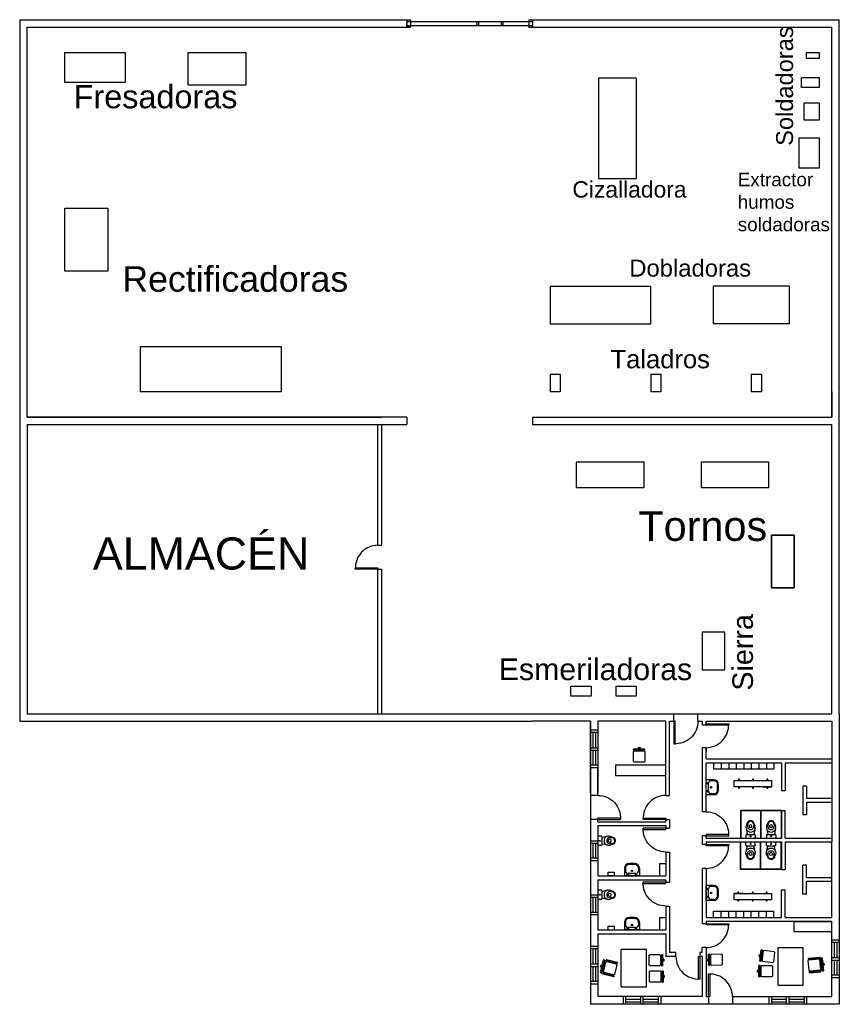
# Model space of a CAD drawing. Header units: millimetres. Extents: x 1814 to 5074, y -2712 to 1204.
import ezdxf

# ---------------------------------------------------------------- set-up
doc = ezdxf.new("R2010")
doc.units = ezdxf.units.MM
doc.styles.get("Standard").update_dxf_attribs({"font": 'arial.ttf'})

# ---------------------------------------------------------------- blocks, each defined once
blk = doc.blocks.new('Puerta')
for p, q in [((1834.331, 1175.139), (1834.331, 1176.039)), ((1834.331, 1176.039), (1834.381, 1176.039)), ((1834.381, 1176.039), (1834.381, 1175.139)), ((1834.381, 1175.139), (1834.331, 1175.139)), ((1834.381, 1175.139), (1834.381, 1175.139))]:
    blk.add_line(p, q)
blk.add_arc((1834.381, 1175.139), 0.9, 0, 93.1847)
blk = doc.blocks.new('silla')
for p, q in [((1875.415, 1176.937), (1875.445, 1176.967)), ((1875.415, 1176.547), (1875.415, 1176.937)), ((1875.445, 1176.967), (1875.835, 1176.967)), ((1875.835, 1176.967), (1875.865, 1176.937)), ((1875.865, 1176.937), (1875.865, 1176.547)), ((1875.865, 1176.762), (1875.905, 1176.762)), ((1875.865, 1176.722), (1875.905, 1176.722)), ((1875.905, 1176.967), (1875.905, 1176.517)), ((1875.905, 1176.967), (1875.955, 1176.967)), ((1875.955, 1176.967), (1875.955, 1176.517)), ((1876.005, 1176.782), (1875.955, 1176.782)), ((1876.005, 1176.702), (1875.955, 1176.702)), ((1876.005, 1176.782), (1876.005, 1176.702)), ((1875.415, 1176.547), (1875.445, 1176.517)), ((1875.835, 1176.517), (1875.445, 1176.517)), ((1875.865, 1176.547), (1875.835, 1176.517)), ((1875.905, 1176.517), (1875.955, 1176.517))]:
    blk.add_line(p, q)
blk = doc.blocks.new('silla jefe')
for p, q in [((1875.415, 1176.164), (1875.865, 1176.164)), ((1875.415, 1176.164), (1875.415, 1176.124)), ((1875.415, 1176.124), (1875.865, 1176.124)), ((1875.415, 1176.064), (1875.445, 1176.094)), ((1875.415, 1175.674), (1875.415, 1176.064)), ((1875.445, 1176.094), (1875.835, 1176.094)), ((1875.6, 1176.094), (1875.6, 1176.124)), ((1875.68, 1176.094), (1875.68, 1176.124)), ((1875.835, 1176.094), (1875.865, 1176.064)), ((1875.865, 1176.164), (1875.865, 1176.124)), ((1875.865, 1176.064), (1875.865, 1175.674)), ((1875.865, 1175.889), (1875.905, 1175.889)), ((1875.865, 1175.849), (1875.905, 1175.849)), ((1875.925, 1176.134), (1875.905, 1176.114)), ((1875.905, 1176.114), (1875.905, 1175.624)), ((1875.905, 1175.889), (1875.905, 1175.849)), ((1875.925, 1176.134), (1875.925, 1175.604)), ((1875.925, 1176.134), (1875.975, 1176.134)), ((1875.975, 1176.094), (1875.975, 1176.134)), ((1875.975, 1176.094), (1875.975, 1175.604)), ((1876.025, 1175.909), (1875.975, 1175.909)), ((1876.025, 1175.879), (1875.975, 1175.879)), ((1876.025, 1175.869), (1875.975, 1175.869)), ((1876.025, 1175.859), (1875.975, 1175.859)), ((1876.025, 1175.829), (1875.975, 1175.829)), ((1876.025, 1175.909), (1876.025, 1175.829)), ((1875.415, 1175.674), (1875.445, 1175.644)), ((1875.415, 1175.614), (1875.865, 1175.614)), ((1875.415, 1175.574), (1875.415, 1175.614)), ((1875.415, 1175.574), (1875.865, 1175.574)), ((1875.835, 1175.644), (1875.445, 1175.644)), ((1875.6, 1175.644), (1875.6, 1175.614)), ((1875.68, 1175.644), (1875.68, 1175.614)), ((1875.865, 1175.674), (1875.835, 1175.644)), ((1875.865, 1175.574), (1875.865, 1175.614)), ((1875.925, 1175.604), (1875.905, 1175.624)), ((1875.925, 1175.604), (1875.975, 1175.604))]:
    blk.add_line(p, q)
blk = doc.blocks.new('Lavamanos')
for p, q in [((1873.885, 1175.977), (1873.885, 1175.777)), ((1873.925, 1175.977), (1873.925, 1175.776)), ((1874.085, 1176.177), (1874.385, 1176.177)), ((1874.085, 1176.137), (1874.185, 1176.137)), ((1874.285, 1176.037), (1874.285, 1175.717)), ((1874.305, 1176.037), (1874.365, 1176.037)), ((1874.335, 1176.067), (1874.335, 1176.007)), ((1874.385, 1176.177), (1874.385, 1175.577)), ((1874.085, 1175.617), (1874.185, 1175.617)), ((1874.085, 1175.577), (1874.385, 1175.577)), ((1874.305, 1175.717), (1874.365, 1175.717)), ((1874.335, 1175.747), (1874.335, 1175.687))]:
    blk.add_line(p, q)
for centre in [(1874.185, 1175.877), (1874.335, 1176.037), (1874.335, 1175.717)]:
    blk.add_circle(centre, 0.03)
for centre, radius, start, end in [((1874.085, 1175.977), 0.2, 90, 180), ((1874.085, 1175.977), 0.16, 89.7997, 180.2003), ((1874.185, 1176.037), 0.1, 0, 90), ((1874.085, 1175.777), 0.2, 180, 270), ((1874.085, 1175.777), 0.16, 179.7997, 270.2003), ((1874.185, 1175.717), 0.1, 270, 0)]:
    blk.add_arc(centre, radius, start, end)
blk = doc.blocks.new('WC')
for p, q in [((1888.25, 1188.97), (1890.49, 1189.78)), ((1888.95, 1188.6), (1890.58, 1188.78)), ((1892.62, 1189.89), (1896.66, 1188.91)), ((1897.23, 1183.09), (1897.23, 1189.49)), ((1897.73, 1189.99), (1899.73, 1189.99)), ((1900.23, 1183.09), (1900.23, 1189.49)), ((1888.21, 1183.67), (1890.44, 1182.83)), ((1888.9, 1184.03), (1890.52, 1183.82)), ((1891.78, 1186.99), (1891.78, 1185.6)), ((1892.65, 1182.71), (1896.66, 1183.72)), ((1897.73, 1182.59), (1899.73, 1182.59))]:
    blk.add_line(p, q)
blk.add_circle((1898.73, 1186.29), 0.4)
for centre, radius, start, end in [((1889.2, 1186.31), 2.82, 109.76669, 249.40489), ((1889.2, 1186.31), 2.3, 96.32048, 262.40357), ((1891.74, 1186.29), 3.7, 249.40489, 109.76669), ((1890.85, 1186.29), 2.5, 262.40357, 96.32048), ((1896.48, 1188.18), 0.75, 0, 76.37648), ((1897.73, 1189.49), 0.5, 90, 180), ((1899.73, 1189.49), 0.5, 0, 90), ((1890.85, 1186.29), 1.16, 36.79365, 323.20635), ((1896.48, 1184.44), 0.75, 284.11628, 0), ((1897.73, 1183.09), 0.5, 180, 270), ((1899.73, 1183.09), 0.5, 270, 0)]:
    blk.add_arc(centre, radius, start, end)

msp = doc.modelspace()

# ---------------------------------------------------------------- linework, layer by layer
for p, q in [((1814.1, 1203.8), (3369.1, 1203.8)), ((1814.1, 1203.8), (1814.1, -1586.2)), ((3354.1, 1203.8), (3354.1, 1173.8)), ((3354.1, 1203.8), (3369.1, 1203.8)), ((3354.1, 1196.3), (3854.1, 1196.3)), ((3354.1, 1173.8), (3354.1, 1188.8)), ((3354.1, 1181.3), (3854.1, 1181.3)), ((3369.1, 1203.8), (3369.1, 1173.8)), ((3604.1, 1196.3), (3854.1, 1196.3)), ((3632.1, 1196.3), (3632.1, 1181.3)), ((3639.1, 1196.3), (3639.1, 1181.3)), ((3729.1, 1196.3), (3729.1, 1181.3)), ((3736.1, 1196.3), (3736.1, 1181.3)), ((3839.1, 1203.8), (3839.1, 1173.8)), ((3839.1, 1203.8), (3854.1, 1203.8)), ((3839.1, 1203.8), (5074.1, 1203.8)), ((3854.1, 1203.8), (3854.1, 1173.8)), ((5074.1, -1556.2), (5074.1, 1203.8)), ((1844.1, -376.2), (1844.1, 1173.8)), ((1844.1, 1173.8), (3369.1, 1173.8)), ((3369.1, 1173.8), (3354.1, 1173.8)), ((3839.1, 1173.8), (3854.1, 1173.8)), ((3839.1, 1173.8), (5044.1, 1173.8)), ((5044.1, -376.2), (5044.1, 1173.8)), ((1994.1, 1073.8), (2234.1, 1073.8)), ((1994.1, 953.8), (1994.1, 1073.8)), ((2234.1, 1073.8), (2234.1, 953.8)), ((2484.1, 1073.8), (2714.1, 1073.8)), ((2484.1, 943.8), (2484.1, 1073.8)), ((2714.1, 1073.8), (2714.1, 943.8)), ((4944.1, 1048.8), (4944.1, 1073.8)), ((4944.1, 1073.8), (4994.1, 1073.8)), ((4994.1, 1073.8), (4994.1, 1048.8)), ((4994.1, 1048.8), (4944.1, 1048.8)), ((2234.1, 953.8), (1994.1, 953.8)), ((2714.1, 943.8), (2484.1, 943.8)), ((4116.4, 971.8), (4116.4, 571.8)), ((4266.4, 971.8), (4116.4, 971.8)), ((4266.4, 971.8), (4266.4, 571.8)), ((4924.1, 933.8), (4924.1, 973.8)), ((4924.1, 973.8), (4994.1, 973.8)), ((4994.1, 973.8), (4994.1, 933.8)), ((4994.1, 933.8), (4924.1, 933.8)), ((4934.1, 803.8), (4934.1, 873.8)), ((4934.1, 873.8), (4994.1, 873.8)), ((4994.1, 873.8), (4994.1, 803.8)), ((4994.1, 803.8), (4934.1, 803.8)), ((4914.1, 733.8), (4994.1, 733.8)), ((4914.1, 612.8), (4914.1, 733.8)), ((4994.1, 733.8), (4994.1, 612.8)), ((4994.1, 612.8), (4914.1, 612.8)), ((4116.4, 571.8), (4266.4, 571.8)), ((1994.1, 453.8), (2164.1, 453.8)), ((1994.1, 203.8), (1994.1, 453.8)), ((2164.1, 453.8), (2164.1, 203.8)), ((2164.1, 203.8), (1994.1, 203.8)), ((3924.1, 143.8), (3924.1, -6.2)), ((3924.1, 143.8), (4324.1, 143.8)), ((4324.1, -6.2), (4324.1, 143.8)), ((4574.1, -6.2), (4574.1, 143.8)), ((4874.1, 143.8), (4574.1, 143.8)), ((4874.1, 143.8), (4874.1, -6.2)), ((3924.1, -6.2), (4324.1, -6.2)), ((4874.1, -6.2), (4574.1, -6.2)), ((2294.1, -96.2), (2854.1, -96.2)), ((2294.1, -276.2), (2294.1, -96.2)), ((2854.1, -96.2), (2854.1, -276.2)), ((3924.1, -206.2), (3964.1, -206.2)), ((3924.1, -206.2), (3924.1, -276.2)), ((3964.1, -206.2), (3964.1, -276.2)), ((4324.1, -206.2), (4364.1, -206.2)), ((4324.1, -206.2), (4324.1, -276.2)), ((4364.1, -206.2), (4364.1, -276.2)), ((4724.1, -206.2), (4764.1, -206.2)), ((4724.1, -206.2), (4724.1, -276.2)), ((4764.1, -206.2), (4764.1, -276.2)), ((2854.1, -276.2), (2294.1, -276.2)), ((3964.1, -276.2), (3924.1, -276.2)), ((4364.1, -276.2), (4324.1, -276.2)), ((4764.1, -276.2), (4724.1, -276.2)), ((5044.1, -276.2), (5044.1, -376.2)), ((3354.1, -376.2), (1844.1, -376.2)), ((1844.1, -376.2), (3254.1, -376.2)), ((3354.1, -376.2), (3354.1, -406.2)), ((3854.1, -376.2), (5044.1, -376.2)), ((3854.1, -376.2), (3854.1, -406.2)), ((1844.1, -406.2), (3354.1, -406.2)), ((1844.1, -406.2), (1844.1, -1556.2)), ((3239.1, -886.2), (3239.1, -406.2)), ((3254.1, -886.2), (3254.1, -406.2)), ((3854.1, -406.2), (5044.1, -406.2)), ((5044.1, -1556.2), (5044.1, -406.2)), ((4027.8, -556.2), (4027.8, -656.2)), ((4297.8, -556.2), (4027.8, -556.2)), ((4297.8, -656.2), (4297.8, -556.2)), ((4524.1, -556.2), (4524.1, -656.2)), ((4794.1, -556.2), (4524.1, -556.2)), ((4794.1, -656.2), (4794.1, -556.2)), ((4027.8, -656.2), (4297.8, -656.2)), ((4524.1, -656.2), (4794.1, -656.2)), ((4804.1, -846.2), (4804.1, -1056.2)), ((4894.1, -846.2), (4804.1, -846.2)), ((4804.1, -846.2), (4894.1, -846.2)), ((4804.1, -1056.2), (4804.1, -846.2)), ((4894.1, -1056.2), (4894.1, -846.2)), ((4894.1, -846.2), (4894.1, -1056.2)), ((3239.1, -886.2), (3254.1, -886.2)), ((4894.1, -956.2), (4894.1, -1056.2)), ((3239.1, -1556.2), (3239.1, -981.2)), ((3239.1, -981.2), (3254.1, -981.2)), ((3254.1, -1556.2), (3254.1, -981.2)), ((4804.1, -1056.2), (4894.1, -1056.2)), ((4894.1, -1056.2), (4804.1, -1056.2)), ((4619.1, -1331.2), (4619.1, -1231.2)), ((4006.6, -1446.2), (4086.6, -1446.2)), ((4006.6, -1486.2), (4006.6, -1446.2)), ((4086.6, -1446.2), (4086.6, -1486.2)), ((4186.6, -1446.2), (4266.6, -1446.2)), ((4186.6, -1486.2), (4186.6, -1446.2)), ((4266.6, -1446.2), (4266.6, -1486.2)), ((4086.6, -1486.2), (4006.6, -1486.2)), ((4266.6, -1486.2), (4186.6, -1486.2)), ((1844.1, -1556.2), (3354.1, -1556.2)), ((3354.1, -1556.2), (3854.1, -1556.2)), ((3854.1, -1556.2), (4416.6, -1556.2)), ((4404.1, -1556.2), (4524.1, -1556.2)), ((4416.6, -1586.2), (4416.6, -1556.2)), ((4511.6, -1586.2), (4511.6, -1556.2)), ((4511.6, -1556.2), (5044.1, -1556.2)), ((4529.1, -1556.2), (5044.1, -1556.2)), ((5074.1, -1556.2), (5074.1, -2711.2)), ((1814.1, -1586.2), (3354.1, -1586.2)), ((3354.1, -1586.2), (3854.1, -1586.2)), ((4084.1, -1586.2), (3854.1, -1586.2)), ((4084.1, -1586.2), (4084.1, -1986.2)), ((4084.1, -1871.2), (4084.1, -1586.2)), ((4384.1, -1586.2), (4114.1, -1586.2)), ((4114.1, -1586.2), (4114.1, -1871.2)), ((4384.1, -1881.2), (4384.1, -1586.2)), ((4399.1, -1881.2), (4399.1, -1586.2)), ((4399.1, -1586.2), (4416.6, -1586.2)), ((4511.6, -1586.2), (4529.1, -1586.2)), ((4529.1, -1586.2), (4529.1, -1601.2)), ((4544.1, -1601.2), (4529.1, -1601.2)), ((4544.1, -1586.2), (5044.1, -1586.2)), ((4544.1, -1586.2), (4544.1, -1601.2)), ((4544.1, -1601.2), (4544.1, -1586.2)), ((5044.1, -1586.2), (5044.1, -1736.2)), ((4114.1, -1621.2), (4084.1, -1621.2)), ((4114.1, -1631.2), (4084.1, -1631.2)), ((4094.1, -1631.2), (4094.1, -1691.2)), ((4104.1, -1631.2), (4104.1, -1691.2)), ((4084.1, -1691.2), (4114.1, -1691.2)), ((4084.1, -1691.2), (4084.1, -1701.2)), ((4084.1, -1701.2), (4114.1, -1701.2)), ((4094.1, -1701.2), (4094.1, -1761.2)), ((4104.1, -1701.2), (4104.1, -1761.2)), ((4544.1, -1691.2), (4529.1, -1691.2)), ((4529.1, -1691.2), (4529.1, -1946.2)), ((4544.1, -1691.2), (4544.1, -1706.2)), ((4544.1, -1736.2), (4544.1, -1691.2)), ((4114.1, -1761.2), (4084.1, -1761.2)), ((4384.1, -1761.2), (4184.1, -1761.2)), ((4184.1, -1761.2), (4184.1, -1801.2)), ((4384.1, -1781.2), (4384.1, -1741.2)), ((4544.1, -1736.2), (5044.1, -1736.2)), ((4544.1, -1946.2), (4544.1, -1751.2)), ((4544.1, -1751.2), (4844.1, -1751.2)), ((4574.1, -1751.2), (4574.1, -1776.2)), ((4604.1, -1751.2), (4604.1, -1776.2)), ((4634.1, -1751.2), (4634.1, -1776.2)), ((4664.1, -1751.2), (4664.1, -1776.2)), ((4694.1, -1751.2), (4694.1, -1776.2)), ((4724.1, -1751.2), (4724.1, -1776.2)), ((4754.1, -1751.2), (4754.1, -1776.2)), ((4764.1, -1751.2), (4844.1, -1751.2)), ((4784.1, -1751.2), (4784.1, -1776.2)), ((4814.1, -1751.2), (4814.1, -1776.2)), ((4844.1, -1751.2), (4844.1, -1861.2)), ((4859.1, -1751.2), (4859.1, -1861.2)), ((4859.1, -1751.2), (5044.1, -1751.2)), ((5044.1, -1736.2), (5044.1, -1751.2)), ((5044.1, -1751.2), (5044.1, -2051.2)), ((4114.1, -1771.2), (4084.1, -1771.2)), ((4114.1, -1881.2), (4114.1, -1771.2)), ((4814.1, -1776.2), (4574.1, -1776.2)), ((4184.1, -1801.2), (4384.1, -1801.2)), ((4655.9, -1821.8), (4805.9, -1821.8)), ((4655.9, -1846.8), (4655.9, -1821.8)), ((4676.7, -1816.8), (4672.7, -1816.8)), ((4672.7, -1816.8), (4672.7, -1821.8)), ((4676.7, -1821.8), (4676.7, -1816.8)), ((4732.9, -1816.8), (4728.9, -1816.8)), ((4728.9, -1816.8), (4728.9, -1821.8)), ((4732.9, -1821.8), (4732.9, -1816.8)), ((4790.2, -1816.8), (4786.2, -1816.8)), ((4786.2, -1816.8), (4786.2, -1821.8)), ((4790.2, -1821.8), (4790.2, -1816.8)), ((4805.9, -1846.8), (4805.9, -1821.8)), ((4805.9, -1846.8), (4655.9, -1846.8)), ((4730.9, -1846.8), (4655.9, -1846.8)), ((4693.4, -1846.8), (4655.9, -1846.8)), ((4672.7, -1846.8), (4672.7, -1851.8)), ((4672.7, -1851.8), (4676.7, -1851.8)), ((4676.7, -1851.8), (4676.7, -1846.8)), ((4728.9, -1846.8), (4728.9, -1851.8)), ((4728.9, -1851.8), (4732.9, -1851.8)), ((4805.9, -1846.8), (4730.9, -1846.8)), ((4732.9, -1851.8), (4732.9, -1846.8)), ((4770.4, -1846.8), (4805.9, -1846.8)), ((4786.2, -1846.8), (4786.2, -1851.8)), ((4786.2, -1851.8), (4790.2, -1851.8)), ((4790.2, -1851.8), (4790.2, -1846.8)), ((4844.1, -1861.2), (4859.1, -1861.2)), ((4929.1, -1843.7), (4929.1, -1958.7)), ((4944.1, -1843.7), (4929.1, -1843.7)), ((4944.1, -1843.7), (4944.1, -1893.7)), ((4114.1, -1881.2), (4084.1, -1881.2)), ((4384.1, -1881.2), (4399.1, -1881.2)), ((5044.1, -1893.7), (4944.1, -1893.7)), ((5044.1, -1908.7), (4944.1, -1908.7)), ((4944.1, -1908.7), (4944.1, -1958.7)), ((4544.1, -1946.2), (4529.1, -1946.2)), ((4681.1, -1941.2), (4681.1, -2051.2)), ((4764.1, -1941.2), (4681.1, -1941.2)), ((4761.1, -1942.7), (4682.6, -1942.7)), ((4682.6, -1942.7), (4682.6, -2051.2)), ((4691.4, -1942.7), (4691.4, -1941.2)), ((4691.9, -1942.7), (4691.9, -1941.2)), ((4751.9, -1942.7), (4751.9, -1941.2)), ((4752.4, -1942.7), (4752.4, -1941.2)), ((4761.1, -1942.7), (4761.1, -2051.2)), ((4762.6, -1942.7), (4762.6, -2051.2)), ((4842.6, -1942.7), (4762.6, -1942.7)), ((4844.1, -1941.2), (4764.1, -1941.2)), ((4771.4, -1942.7), (4771.4, -1941.2)), ((4771.9, -1942.7), (4771.9, -1941.2)), ((4831.9, -1942.7), (4831.9, -1941.2)), ((4832.4, -1942.7), (4832.4, -1941.2)), ((4842.6, -1942.7), (4842.6, -2051.2)), ((4844.1, -2051.2), (4844.1, -1941.2)), ((4844.1, -1941.2), (4859.1, -1941.2)), ((4844.1, -1941.2), (4844.1, -2051.2)), ((4859.1, -2051.2), (4859.1, -1941.2)), ((4114.1, -1976.2), (4084.1, -1976.2)), ((4084.1, -1986.2), (4084.1, -2711.2)), ((4114.1, -1986.2), (4114.1, -1976.2)), ((4114.1, -1986.2), (4384.1, -1986.2)), ((4384.1, -1986.2), (4384.1, -1976.2)), ((4384.1, -1976.2), (4399.1, -1976.2)), ((4399.1, -1976.2), (4399.1, -2011.2)), ((4944.1, -1958.7), (4929.1, -1958.7)), ((4114.1, -2001.2), (4384.1, -2001.2)), ((4114.1, -2001.2), (4114.1, -2201.2)), ((4384.1, -2001.2), (4384.1, -2011.2)), ((4384.1, -2011.2), (4399.1, -2011.2)), ((4084.1, -2061.2), (4114.1, -2061.2)), ((4084.1, -2071.2), (4114.1, -2071.2)), ((4094.1, -2071.2), (4094.1, -2131.2)), ((4104.1, -2071.2), (4104.1, -2131.2)), ((4544.1, -2041.2), (4529.1, -2041.2)), ((4529.1, -2041.2), (4529.1, -2076.2)), ((4544.1, -2051.2), (4544.1, -2041.2)), ((4544.1, -2051.2), (4844.1, -2051.2)), ((4544.1, -2051.2), (4844.1, -2051.2)), ((4544.1, -2066.2), (4844.1, -2066.2)), ((4544.1, -2066.2), (4544.1, -2076.2)), ((4681.1, -2176.2), (4681.1, -2066.2)), ((4682.6, -2174.7), (4682.6, -2066.2)), ((4761.1, -2174.7), (4761.1, -2066.2)), ((4762.6, -2174.7), (4762.6, -2066.2)), ((4842.6, -2174.7), (4842.6, -2066.2)), ((4844.1, -2066.2), (4844.1, -2176.2)), ((4859.1, -2051.2), (5044.1, -2051.2)), ((4859.1, -2066.2), (4859.1, -2176.2)), ((4859.1, -2066.2), (5044.1, -2066.2)), ((5044.1, -2051.2), (5044.1, -2066.2)), ((5044.1, -2366.2), (5044.1, -2066.2)), ((4384.1, -2106.2), (4384.1, -2201.2)), ((4384.1, -2106.2), (4399.1, -2106.2)), ((4399.1, -2106.2), (4399.1, -2226.2)), ((4544.1, -2076.2), (4529.1, -2076.2)), ((4114.1, -2131.2), (4084.1, -2131.2)), ((4114.1, -2141.2), (4084.1, -2141.2)), ((4359.1, -2151.2), (4359.1, -2201.2)), ((4359.1, -2151.2), (4384.1, -2151.2)), ((4154.1, -2186.2), (4179.1, -2186.2)), ((4154.1, -2201.2), (4154.1, -2186.2)), ((4179.1, -2186.2), (4179.1, -2201.2)), ((4544.1, -2171.2), (4529.1, -2171.2)), ((4529.1, -2171.2), (4529.1, -2391.2)), ((4544.1, -2171.2), (4544.1, -2366.2)), ((4764.1, -2176.2), (4681.1, -2176.2)), ((4761.1, -2174.7), (4682.6, -2174.7)), ((4691.4, -2174.7), (4691.4, -2176.2)), ((4691.9, -2174.7), (4691.9, -2176.2)), ((4751.9, -2174.7), (4751.9, -2176.2)), ((4752.4, -2174.7), (4752.4, -2176.2)), ((4842.6, -2174.7), (4762.6, -2174.7)), ((4844.1, -2176.2), (4764.1, -2176.2)), ((4771.4, -2174.7), (4771.4, -2176.2)), ((4771.9, -2174.7), (4771.9, -2176.2)), ((4844.1, -2176.2), (4859.1, -2176.2)), ((4929.1, -2273.7), (4929.1, -2158.7)), ((4944.1, -2158.7), (4929.1, -2158.7)), ((4944.1, -2208.7), (4944.1, -2158.7)), ((4114.1, -2201.2), (4384.1, -2201.2)), ((4114.1, -2201.2), (4219.1, -2201.2)), ((4114.1, -2216.2), (4384.1, -2216.2)), ((4114.1, -2216.2), (4114.1, -2416.2)), ((4179.1, -2201.2), (4154.1, -2201.2)), ((4384.1, -2216.2), (4384.1, -2226.2)), ((4384.1, -2226.2), (4399.1, -2226.2)), ((5044.1, -2208.7), (4944.1, -2208.7)), ((4944.1, -2273.7), (4944.1, -2223.7)), ((5044.1, -2223.7), (4944.1, -2223.7)), ((4654.6, -2270.6), (4804.6, -2270.6)), ((4654.6, -2270.6), (4729.6, -2270.6)), ((4690.1, -2270.6), (4654.6, -2270.6)), ((4654.6, -2270.6), (4654.6, -2295.6)), ((4670.3, -2265.6), (4670.3, -2270.6)), ((4674.3, -2265.6), (4670.3, -2265.6)), ((4674.3, -2270.6), (4674.3, -2265.6)), ((4727.6, -2265.6), (4727.6, -2270.6)), ((4731.6, -2265.6), (4727.6, -2265.6)), ((4729.6, -2270.6), (4804.6, -2270.6)), ((4731.6, -2270.6), (4731.6, -2265.6)), ((4767.1, -2270.6), (4804.6, -2270.6)), ((4783.8, -2265.6), (4783.8, -2270.6)), ((4787.8, -2265.6), (4783.8, -2265.6)), ((4787.8, -2270.6), (4787.8, -2265.6)), ((4804.6, -2270.6), (4804.6, -2295.6)), ((4844.1, -2256.2), (4859.1, -2256.2)), ((4844.1, -2366.2), (4844.1, -2256.2)), ((4859.1, -2366.2), (4859.1, -2256.2)), ((4084.1, -2276.2), (4114.1, -2276.2)), ((4084.1, -2286.2), (4114.1, -2286.2)), ((4094.1, -2286.2), (4094.1, -2346.2)), ((4104.1, -2286.2), (4104.1, -2346.2)), ((4804.6, -2295.6), (4654.6, -2295.6)), ((4670.3, -2295.6), (4670.3, -2300.6)), ((4670.3, -2300.6), (4674.3, -2300.6)), ((4674.3, -2300.6), (4674.3, -2295.6)), ((4727.6, -2295.6), (4727.6, -2300.6)), ((4727.6, -2300.6), (4731.6, -2300.6)), ((4731.6, -2300.6), (4731.6, -2295.6)), ((4783.8, -2295.6), (4783.8, -2300.6)), ((4783.8, -2300.6), (4787.8, -2300.6)), ((4787.8, -2300.6), (4787.8, -2295.6)), ((4944.1, -2273.7), (4929.1, -2273.7)), ((4114.1, -2346.2), (4084.1, -2346.2)), ((4384.1, -2321.2), (4384.1, -2416.2)), ((4384.1, -2321.2), (4399.1, -2321.2)), ((4399.1, -2321.2), (4399.1, -2506.2)), ((4574.1, -2341.2), (4814.1, -2341.2)), ((4574.1, -2366.2), (4574.1, -2341.2)), ((4604.1, -2366.2), (4604.1, -2341.2)), ((4634.1, -2366.2), (4634.1, -2341.2)), ((4664.1, -2366.2), (4664.1, -2341.2)), ((4694.1, -2366.2), (4694.1, -2341.2)), ((4724.1, -2366.2), (4724.1, -2341.2)), ((4754.1, -2366.2), (4754.1, -2341.2)), ((4784.1, -2366.2), (4784.1, -2341.2)), ((4814.1, -2366.2), (4814.1, -2341.2)), ((4844.1, -2366.2), (4844.1, -2341.2)), ((4114.1, -2356.2), (4084.1, -2356.2)), ((4359.1, -2366.2), (4359.1, -2416.2)), ((4359.1, -2366.2), (4384.1, -2366.2)), ((4544.1, -2366.2), (4844.1, -2366.2)), ((4544.1, -2381.2), (5044.1, -2381.2)), ((4544.1, -2381.2), (4544.1, -2391.2)), ((4859.1, -2366.2), (5044.1, -2366.2)), ((4892.7, -2382.6), (5042.7, -2382.6)), ((4892.7, -2382.6), (4892.7, -2422.6)), ((5042.7, -2382.6), (5042.7, -2422.6)), ((5044.1, -2681.2), (5044.1, -2381.2)), ((4114.1, -2416.2), (4384.1, -2416.2)), ((4154.1, -2401.2), (4179.1, -2401.2)), ((4154.1, -2416.2), (4154.1, -2401.2)), ((4179.1, -2401.2), (4179.1, -2416.2)), ((4544.1, -2391.2), (4529.1, -2391.2)), ((4892.7, -2422.6), (5042.7, -2422.6)), ((4114.1, -2431.2), (4384.1, -2431.2)), ((4114.1, -2431.2), (4114.1, -2681.2)), ((4384.1, -2431.2), (4384.1, -2521.2)), ((5074.1, -2456.2), (5044.1, -2456.2)), ((5074.1, -2466.2), (5044.1, -2466.2)), ((5054.1, -2466.2), (5054.1, -2526.2)), ((5064.1, -2466.2), (5064.1, -2526.2)), ((4114.1, -2481.2), (4084.1, -2481.2)), ((4114.1, -2491.2), (4084.1, -2491.2)), ((4094.1, -2491.2), (4094.1, -2551.2)), ((4104.1, -2491.2), (4104.1, -2551.2)), ((4206.9, -2641.9), (4206.9, -2491.9)), ((4206.9, -2491.9), (4306.9, -2491.9)), ((4306.9, -2641.9), (4306.9, -2491.9)), ((4544.1, -2486.2), (4529.1, -2486.2)), ((4529.1, -2506.2), (4529.1, -2486.2)), ((4544.1, -2486.2), (4544.1, -2681.2)), ((4544.1, -2486.2), (4544.1, -2496.2)), ((4544.1, -2486.2), (4544.1, -2506.2)), ((4831, -2635.3), (4831, -2485.3)), ((4831, -2485.3), (4931, -2485.3)), ((4931, -2635.3), (4931, -2485.3)), ((4424.1, -2521.2), (4384.1, -2521.2)), ((4424.1, -2506.2), (4399.1, -2506.2)), ((4424.1, -2521.2), (4424.1, -2506.2)), ((4529.1, -2506.2), (4519.1, -2506.2)), ((4529.1, -2506.2), (4519.1, -2506.2)), ((4519.1, -2506.2), (4519.1, -2521.2)), ((4529.1, -2521.2), (4519.1, -2521.2)), ((4529.1, -2521.2), (4529.1, -2681.2)), ((5044.1, -2526.2), (5074.1, -2526.2)), ((5044.1, -2536.2), (5074.1, -2536.2)), ((5054.1, -2536.2), (5054.1, -2596.2)), ((5064.1, -2536.2), (5064.1, -2596.2)), ((4084.1, -2551.2), (4114.1, -2551.2)), ((4084.1, -2561.2), (4114.1, -2561.2)), ((4094.1, -2561.2), (4094.1, -2621.2)), ((4104.1, -2561.2), (4104.1, -2621.2)), ((4114.1, -2621.2), (4084.1, -2621.2)), ((5074.1, -2596.2), (5044.1, -2596.2)), ((5074.1, -2606.2), (5044.1, -2606.2)), ((4114.1, -2631.2), (4084.1, -2631.2)), ((4206.9, -2641.9), (4306.9, -2641.9)), ((4831, -2635.3), (4931, -2635.3)), ((4529.1, -2681.2), (4114.1, -2681.2)), ((4214.1, -2681.7), (4214.1, -2711.7)), ((4224.1, -2681.7), (4224.1, -2711.7)), ((4224.1, -2691.7), (4284.1, -2691.7)), ((4284.1, -2711.7), (4284.1, -2681.7)), ((4294.1, -2711.7), (4294.1, -2681.7)), ((4294.1, -2691.7), (4354.1, -2691.7)), ((4354.1, -2681.7), (4354.1, -2711.7)), ((4364.1, -2681.7), (4364.1, -2711.7)), ((4544.1, -2681.2), (4554.1, -2681.2)), ((4544.1, -2681.2), (4554.1, -2681.2)), ((4554.1, -2681.2), (4554.1, -2711.2)), ((4649.1, -2681.2), (4649.1, -2711.2)), ((4649.1, -2681.2), (5044.1, -2681.2)), ((4794.1, -2681.7), (4794.1, -2711.7)), ((4804.1, -2681.7), (4804.1, -2711.7)), ((4804.1, -2691.7), (4864.1, -2691.7)), ((4864.1, -2711.7), (4864.1, -2681.7)), ((4874.1, -2711.7), (4874.1, -2681.7)), ((4874.1, -2691.7), (4934.1, -2691.7)), ((4934.1, -2681.7), (4934.1, -2711.7)), ((4944.1, -2681.7), (4944.1, -2711.7)), ((5074.1, -2711.2), (4084.1, -2711.2)), ((4224.1, -2701.7), (4284.1, -2701.7)), ((4294.1, -2701.7), (4354.1, -2701.7)), ((4804.1, -2701.7), (4864.1, -2701.7)), ((4874.1, -2701.7), (4934.1, -2701.7))]:
    msp.add_line(p, q)
msp.add_lwpolyline([(4619.1, -1381.2), (4619.1, -1231.2), (4529.1, -1231.2), (4529.1, -1381.2)], close=True)

# ---------------------------------------------------------------- block references
for name, p, xscale, yscale, zscale, rotation in [('Puerta', (120753, -184414.3), 100, 100, 100, 90), ('Puerta', (-179016.5, 115927.7), -100, 100, 100, 180), ('Puerta', (-112969.8, 181836.9), 100, 100, 100, 270), ('silla', (121952, -189290.7), 100, 100, 100, 90), ('Lavamanos', (191982.7, 115739), 100, 100, 100, 180), ('Puerta', (-113399.8, -185409.3), -100, 100, 100, 270), ('Puerta', (121898, -185409.3), 100, 100, 100, 90.00000000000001), ('Puerta', (-112969.8, -185474.3), -100, 100, 100, 270), ('WC', (-1260.3, 7529.9), 5.042115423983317, 5.042115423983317, 5.042115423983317, 270), ('WC', (-1178.8, 7529.9), 5.042115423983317, 5.042115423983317, 5.042115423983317, 270), ('Puerta', (121898, 181421.9), -100, 100, 100, 90), ('WC', (13695.3, 3920.2), 5.042115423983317, 5.042115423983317, 5.042115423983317, 180), ('WC', (-1260.3, -11647.4), -5.042115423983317, 5.042115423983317, 5.042115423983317, 270.0000000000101), ('WC', (-1178.8, -11647.4), -5.042115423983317, 5.042115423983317, 5.042115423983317, 270.0000000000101), ('Puerta', (-112969.8, 181356.9), 100, 100, 100, 270), ('Lavamanos', (-113338.6, 185237.3), 100, 100, 100, 270), ('Puerta', (121898, 181206.9), -100, 100, 100, 90), ('WC', (13695.3, 3705.2), 5.042115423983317, 5.042115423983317, 5.042115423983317, 180), ('Lavamanos', (191982.7, 115319), 100, 100, 100, 180), ('Lavamanos', (-113338.6, 185022.3), 100, 100, 100, 270), ('Puerta', (-112969.8, 181041.9), 100, 100, 100, 270), ('silla', (205091.4, 91858.9), 99.99999999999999, 99.99999999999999, 99.99999999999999, 173.1262996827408), ('silla jefe', (214257.8, 67195.6), 100, 100, 100, 166.2849622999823), ('Puerta', (187952.2, 114992.7), 100, 100, 100, 180), ('silla', (191030.1, 116906.4), 100, 100, 100, 180.5412051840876), ('silla jefe', (-171570.7, -136116.7), 99.99999999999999, 99.99999999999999, 99.99999999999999, 5.024162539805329), ('silla', (191229.7, 116861.1), 100, 100, 100, 180.5412051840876)]:
    msp.add_blockref(name, p, dxfattribs=dict(xscale=xscale, yscale=yscale, zscale=zscale, rotation=rotation))
at = {"xscale": 100, "yscale": 100, "zscale": 100}
for name, p in [('silla', (-183224.2, -120210.9)), ('silla', (-183222.5, -120275.3)), ('Puerta', (-178879, -120195.1))]:
    msp.add_blockref(name, p, dxfattribs=at)

# ---------------------------------------------------------------- texts
at = {"attachment_point": 1, "rotation": 90}
for s, width, insert, char_height in [('Soldadoras', 3.863, (4822.8, 702.2), 67.21), ('Sierra', 1.403, (4648.9, -1464.4), 81.71)]:
    msp.add_mtext_dynamic_manual_height_columns(s, width=width, gutter_width=12.5, heights=[0], dxfattribs=dict(at, insert=insert, char_height=char_height))
at = {"attachment_point": 1}
for s, width, insert, char_height in [('Fresadoras', 7.972, (2028.7, 943.8), 92.22), ('Extractor humos soldadoras', 5.119, (4670.2, 595), 53.653), ('Cizalladora', 5.119, (4012.3, 561.4), 65.009), ('Dobladoras', 5.119, (4238.7, 249.9), 67.83), ('Rectificadoras', 3.043, (2222.6, 223.4), 101.494), ('Taladros', 2.808, (4164.2, -109.7), 72.73), ('Tornos', 6.759, (4274.8, -750.9), 117.89), ('ALMACÉN', 12.67, (2105.2, -855.2), 127.46), ('Esmeriladoras', 1.403, (3719.7, -1336.4), 86.159)]:
    msp.add_mtext_dynamic_manual_height_columns(s, width=width, gutter_width=12.5, heights=[0], dxfattribs=dict(at, insert=insert, char_height=char_height))

doc.saveas('drawing.dxf')
